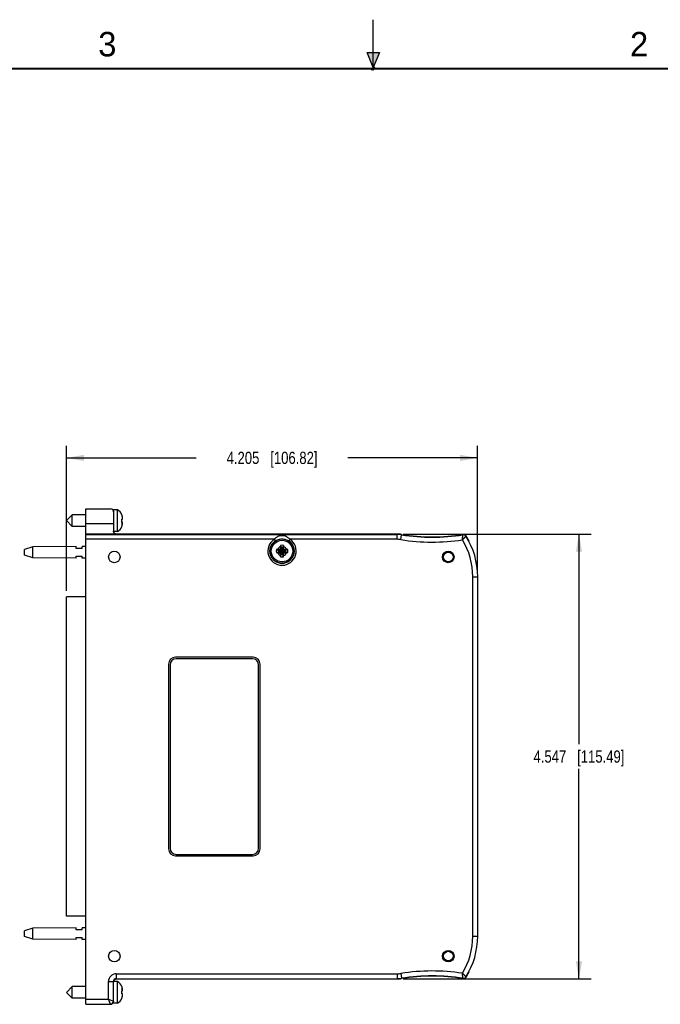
# Model space of a CAD drawing. Header units: inches. Extents: x 0 to 22, y 0 to 17.
# Tile 51 of 52: x 7.4 to 13.9, y 6.9 to 17. Entities that reach past the tile are written whole.
import ezdxf

# ---------------------------------------------------------------- set-up
doc = ezdxf.new("R2010")
doc.units = ezdxf.units.IN
doc.header["$LTSCALE"] = 1.21
doc.header["$MEASUREMENT"] = 0
doc.layers.get('0').update_dxf_attribs({"linetype": 'CONTINUOUS'})
doc.layers.add('DIMENSIONS', color=7, linetype='CONTINUOUS')
doc.styles.get("Standard").update_dxf_attribs({"font": 'txt', "width": 0.8})
doc.styles.add('TEXTSTYLE_2', font='txt')
doc.dimstyles.new('DIMSTYLE_2', dxfattribs={"dimtxt": 0.125, "dimasz": 0.18, "dimexe": 0.18, "dimexo": 0.0625, "dimgap": 0.09, "dimtad": 0, "dimtih": 1, "dimtoh": 1, "dimdec": 3, "dimzin": 4, "dimdsep": 46, "dimtxsty": 'STANDARD', "dimblk": '_FILLED', "dimblk1": '_FILLED', "dimblk2": '_FILLED', "dimcen": 0.09, "dimadec": 0, "dimazin": 0, "dimtp": 0.01, "dimtm": 0.01, "dimtfac": 1, "dimtdec": 3, "dimtofl": 0, "dimtmove": 0, "dimatfit": 3, "dimldrblk": '_FILLED', "dimfxl": 1, "dimtolj": 1, "dimtzin": 4, "dimarcsym": 0})

# ---------------------------------------------------------------- blocks, each defined once
blk = doc.blocks.new('_FILLED')
at = {"color": 0, "linetype": 'BYBLOCK'}
blk.add_solid([(0, 0), (-1, 0.174), (-1, -0.174)], dxfattribs=at)
blk = doc.blocks.new('*D8')
at = {"layer": 'DIMENSIONS', "color": 2, "linetype": 'CONTINUOUS'}
for p, q in [((7.862, 11.164), (7.862, 12.646)), ((12.067, 11.368), (12.067, 12.646)), ((7.862, 12.521), (9.19, 12.521)), ((12.067, 12.521), (10.74, 12.521))]:
    blk.add_line(p, q, dxfattribs=at)
at = {"layer": 'DIMENSIONS', "color": 2, "linetype": 'CONTINUOUS', "xscale": 0.18, "yscale": 0.18, "zscale": 0.18, "rotation": 180}
blk.add_blockref('_FILLED', (7.862, 12.521), dxfattribs=at)
at = {"layer": 'DIMENSIONS', "color": 2, "linetype": 'CONTINUOUS', "xscale": 0.18, "yscale": 0.18, "zscale": 0.18}
blk.add_blockref('_FILLED', (12.067, 12.521), dxfattribs=at)
at = {"layer": 'DIMENSIONS', "color": 2, "linetype": 'CONTINUOUS', "insert": (9.965, 12.584), "char_height": 0.125, "width": 1.425, "attachment_point": 2, "line_spacing_factor": 0.9}
blk.add_mtext('4.205{\\Ftxt.shx;\\W1.000000;\\H0.125000; }[106.82]', dxfattribs=at)
blk = doc.blocks.new('*D9')
at = {"layer": 'DIMENSIONS', "color": 2, "linetype": 'CONTINUOUS'}
for p, q in [((11.305, 11.742), (13.228, 11.742)), ((13.103, 11.742), (13.103, 9.594)), ((13.103, 7.195), (13.103, 9.344)), ((11.305, 7.195), (13.228, 7.195))]:
    blk.add_line(p, q, dxfattribs=at)
at = {"layer": 'DIMENSIONS', "color": 2, "linetype": 'CONTINUOUS', "xscale": 0.18, "yscale": 0.18, "zscale": 0.18}
for p, rotation in [((13.103, 11.742), 90), ((13.103, 7.195), 270)]:
    blk.add_blockref('_FILLED', p, dxfattribs=dict(at, rotation=rotation))
at = {"layer": 'DIMENSIONS', "color": 2, "linetype": 'CONTINUOUS', "insert": (13.103, 9.531), "char_height": 0.125, "width": 1.425, "attachment_point": 2, "line_spacing_factor": 0.9}
blk.add_mtext('4.547{\\Ftxt.shx;\\W1.000000;\\H0.125000; }[115.49]', dxfattribs=at)

msp = doc.modelspace()

# ---------------------------------------------------------------- hatches: boundary and pattern name
at = {"linetype": 'CONTINUOUS'}
msp.add_hatch(color=2, dxfattribs=at).paths.add_polyline_path([(11, 16.51), (10.9375, 16.6663), (11.0625, 16.6663)])

# ---------------------------------------------------------------- linework, layer by layer
at = {"color": 2, "linetype": 'CONTINUOUS'}
for p, q in [((11, 16.485), (11, 17)), ((11, 16.51), (10.9375, 16.6663)), ((10.9375, 16.6663), (11.0625, 16.6663)), ((11.0625, 16.6663), (11, 16.51)), ((11.015, 16.515), (10.985, 16.485)), ((10.985, 16.485), (11, 16.515)), ((11, 16.485), (11.015, 16.515))]:
    msp.add_line(p, q, dxfattribs=at)
at = {"color": 7, "linetype": 'CONTINUOUS'}
for p, q in [((8.0619, 6.9362), (8.0619, 12.0011)), ((8.0619, 12.0011), (8.3144, 12.0011)), ((8.3449, 11.9899), (8.3449, 11.963)), ((8.3853, 11.9899), (8.3449, 11.9899)), ((8.3853, 11.7694), (8.3853, 11.9899)), ((7.9217, 11.9387), (7.8626, 11.8797)), ((7.9217, 11.8206), (7.8626, 11.8797)), ((7.9217, 11.8206), (7.9217, 11.9387)), ((8.0619, 11.9387), (7.9217, 11.9387)), ((8.3444, 11.9711), (8.3444, 11.8521)), ((8.4296, 11.9397), (8.4296, 11.938)), ((8.4296, 11.8942), (8.4361, 11.895)), ((8.4296, 11.8652), (8.4296, 11.8942)), ((8.0619, 11.8206), (7.9217, 11.8206)), ((8.4361, 11.8644), (8.4296, 11.8652)), ((8.4296, 11.8214), (8.4296, 11.8196)), ((11.2426, 11.7421), (8.0619, 11.7421)), ((8.0619, 11.7391), (11.2424, 11.7391)), ((8.3853, 11.7694), (8.3449, 11.7694)), ((7.518, 11.6117), (7.4319, 11.5837)), ((7.4319, 11.5277), (7.4319, 11.5837)), ((7.9619, 11.6149), (7.518, 11.6117)), ((7.518, 11.4997), (7.518, 11.6117)), ((7.9619, 11.5957), (7.9619, 11.6149)), ((8.0219, 11.5957), (7.9619, 11.5957)), ((8.0619, 11.6157), (8.0219, 11.6154)), ((8.0219, 11.5957), (8.0219, 11.6154)), ((10.0086, 11.5832), (10.0315, 11.576)), ((10.0315, 11.5614), (10.1023, 11.576)), ((10.0344, 11.576), (10.0315, 11.576)), ((10.0315, 11.576), (10.1023, 11.5614)), ((10.0504, 11.5852), (10.0344, 11.576)), ((10.0344, 11.576), (10.0379, 11.584)), ((10.0344, 11.5614), (10.0994, 11.576)), ((10.0344, 11.576), (10.0994, 11.5614)), ((10.0466, 11.5483), (10.0873, 11.589)), ((10.0873, 11.5483), (10.0466, 11.589)), ((10.0596, 11.6012), (10.0504, 11.5852)), ((10.0516, 11.5977), (10.0596, 11.6012)), ((10.0524, 11.627), (10.0596, 11.6041)), ((10.0596, 11.5333), (10.0742, 11.6041)), ((10.0596, 11.6041), (10.0596, 11.6012)), ((10.0742, 11.5333), (10.0596, 11.6041)), ((10.0596, 11.5362), (10.0742, 11.6012)), ((10.0742, 11.5362), (10.0596, 11.6012)), ((10.0814, 11.627), (10.0742, 11.6041)), ((10.0742, 11.6012), (10.0742, 11.6041)), ((10.0834, 11.5852), (10.0742, 11.6012)), ((10.0822, 11.5977), (10.0742, 11.6012)), ((10.0994, 11.576), (10.0834, 11.5852)), ((10.0959, 11.584), (10.0994, 11.576)), ((10.1023, 11.576), (10.0994, 11.576)), ((10.1252, 11.5832), (10.1023, 11.576)), ((11.9775, 11.6691), (11.9786, 11.6729)), ((7.518, 11.4997), (7.4319, 11.5277)), ((7.9619, 11.4964), (7.518, 11.4997)), ((7.9619, 11.4964), (7.9619, 11.5157)), ((7.9619, 11.5157), (8.0219, 11.5157)), ((8.0219, 11.496), (8.0219, 11.5157)), ((8.0619, 11.4957), (8.0219, 11.496)), ((10.0086, 11.5542), (10.0315, 11.5614)), ((10.0315, 11.5614), (10.0344, 11.5614)), ((10.0379, 11.5534), (10.0344, 11.5614)), ((10.0344, 11.5614), (10.0504, 11.5522)), ((10.0504, 11.5522), (10.0596, 11.5362)), ((10.0596, 11.5362), (10.0516, 11.5397)), ((10.0524, 11.5104), (10.0596, 11.5333)), ((10.0596, 11.5362), (10.0596, 11.5333)), ((10.0742, 11.5362), (10.0834, 11.5522)), ((10.0822, 11.5397), (10.0742, 11.5362)), ((10.0742, 11.5333), (10.0742, 11.5362)), ((10.0814, 11.5104), (10.0742, 11.5333)), ((10.0834, 11.5522), (10.0994, 11.5614)), ((10.0994, 11.5614), (10.0959, 11.5534)), ((10.0994, 11.5614), (10.1023, 11.5614)), ((10.1252, 11.5542), (10.1023, 11.5614)), ((12.0674, 7.6317), (12.0674, 11.3057)), ((7.8619, 7.8361), (7.8619, 11.1013)), ((8.0619, 11.1013), (7.8619, 11.1013)), ((9.7709, 10.4837), (8.9789, 10.4837)), ((9.7659, 10.4687), (8.9839, 10.4687)), ((8.9069, 10.4117), (8.9069, 8.5257)), ((8.9219, 10.4067), (8.9219, 8.5307)), ((9.8279, 8.5307), (9.8279, 10.4067)), ((9.8429, 8.5257), (9.8429, 10.4117)), ((8.9789, 8.4537), (9.7709, 8.4537)), ((8.9839, 8.4687), (9.7659, 8.4687)), ((8.0619, 7.8361), (7.8619, 7.8361)), ((7.518, 7.7137), (7.4319, 7.6857)), ((7.4319, 7.6297), (7.4319, 7.6857)), ((7.9619, 7.7169), (7.518, 7.7137)), ((7.518, 7.6017), (7.518, 7.7137)), ((7.9619, 7.6977), (7.9619, 7.7169)), ((8.0219, 7.6977), (7.9619, 7.6977)), ((8.0619, 7.7177), (8.0219, 7.7174)), ((8.0219, 7.6977), (8.0219, 7.7174)), ((7.518, 7.6017), (7.4319, 7.6297)), ((7.9619, 7.5984), (7.518, 7.6017)), ((7.9619, 7.6177), (8.0219, 7.6177)), ((7.9619, 7.5984), (7.9619, 7.6177)), ((8.0219, 7.598), (8.0219, 7.6177)), ((8.0619, 7.5977), (8.0219, 7.598)), ((11.9775, 7.2682), (11.9786, 7.2644)), ((8.3424, 6.9682), (8.3424, 7.1682)), ((8.3853, 7.1679), (8.3449, 7.1679)), ((8.3449, 6.9474), (8.3449, 7.1678)), ((8.3724, 7.1982), (11.2424, 7.1982)), ((8.3753, 7.1953), (8.3748, 7.1953)), ((8.3753, 7.1953), (11.2426, 7.1953)), ((8.3853, 6.9474), (8.3853, 7.1679)), ((7.9217, 7.1167), (7.8626, 7.0577)), ((7.9217, 6.9986), (7.8626, 7.0577)), ((8.0619, 7.1167), (7.9217, 7.1167)), ((7.9217, 6.9986), (7.9217, 7.1167)), ((8.4296, 7.1177), (8.4296, 7.116)), ((8.4296, 7.0722), (8.4361, 7.073)), ((8.4296, 7.0432), (8.4296, 7.0722)), ((8.0619, 6.9986), (7.9217, 6.9986)), ((8.3853, 6.9474), (8.3449, 6.9474)), ((8.4361, 7.0424), (8.4296, 7.0432)), ((8.4296, 6.9994), (8.4296, 6.9976)), ((8.0619, 6.9382), (8.3124, 6.9382)), ((8.0619, 6.9362), (8.3144, 6.9362))]:
    msp.add_line(p, q, dxfattribs=at)
at = {"color": 9, "linetype": 'CONTINUOUS'}
for p, q in [((8.4331, 11.9256), (8.4331, 11.8946)), ((8.0619, 11.8521), (8.3444, 11.8521)), ((8.4331, 11.8337), (8.4331, 11.8647)), ((9.9865, 11.6891), (8.0619, 11.6891)), ((9.9865, 11.6891), (9.9976, 11.6725)), ((10.1474, 11.6891), (10.1363, 11.6725)), ((11.2424, 11.6891), (10.1474, 11.6891)), ((11.2424, 11.7391), (11.2426, 11.7421)), ((11.2424, 11.6891), (11.2424, 11.7391)), ((11.2817, 11.686), (11.2896, 11.7354)), ((11.2896, 11.7354), (11.2899, 11.7383)), ((11.9116, 11.6836), (11.917, 11.735)), ((11.917, 11.735), (11.9184, 11.7383)), ((11.947, 11.7214), (11.9484, 11.7247)), ((12.0174, 11.3057), (12.0674, 11.3057)), ((12.0174, 7.6317), (12.0174, 11.3057)), ((12.0174, 7.6317), (12.0674, 7.6317)), ((8.3724, 7.2482), (11.2424, 7.2482)), ((8.3724, 7.2482), (8.3724, 7.1982)), ((11.2424, 7.2482), (11.2424, 7.1982)), ((11.2817, 7.2514), (11.2896, 7.202)), ((11.917, 7.2023), (11.9116, 7.2538)), ((8.2924, 7.1682), (8.3424, 7.1682)), ((8.2924, 6.9882), (8.2924, 7.1682)), ((8.3424, 7.1682), (8.3447, 7.1659)), ((8.3724, 7.1982), (8.3753, 7.1953)), ((11.2426, 7.1953), (11.2424, 7.1982)), ((11.2899, 7.199), (11.2896, 7.202)), ((11.917, 7.2023), (11.9184, 7.1991)), ((11.947, 7.2159), (11.9484, 7.2126)), ((8.4331, 7.0726), (8.4331, 7.1036)), ((8.0619, 6.9882), (8.2924, 6.9882)), ((8.3124, 6.9382), (8.2924, 6.9882)), ((8.2924, 6.9882), (8.3424, 6.9682)), ((8.3424, 6.9682), (8.3444, 6.9662)), ((8.4331, 7.0427), (8.4331, 7.0117)), ((8.3124, 6.9382), (8.3144, 6.9362))]:
    msp.add_line(p, q, dxfattribs=at)
at = {"color": 7, "linetype": 'CONTINUOUS', "const_width": 0.02}
msp.add_lwpolyline([(21.5, 16.5), (0.5, 16.5)], dxfattribs=at)
at = {"color": 7, "linetype": 'CONTINUOUS'}
for centre, radius in [((10.0669, 11.5687), 0.124), ((10.0669, 11.5687), 0.1102), ((8.3519, 11.5087), 0.0588), ((11.7669, 11.5087), 0.0588), ((11.7669, 11.5087), 0.0491), ((8.3519, 7.4287), 0.0588), ((11.7669, 7.4287), 0.0588), ((11.7669, 7.4287), 0.0491)]:
    msp.add_circle(centre, radius, dxfattribs=at)
for centre, radius, start, end in [((8.3422, 11.9072), 0.0933, 20.43611, 62.4775), ((8.3371, 11.9049), 0.0982, 12.16472, 19.66298), ((8.3381, 11.9052), 0.0972, 17.10076, 19.68369), ((8.3375, 11.905), 0.0978, 15.9116, 17.1018), ((8.3362, 11.9047), 0.0991, 12.17687, 14.59554), ((8.2203, 11.8797), 0.2178, 7.65387, 12.17815), ((8.2753, 11.8936), 0.1615, 4.31447, 5.35267), ((8.38, 11.9039), 0.0568, 350.90568, 354.34379), ((8.275, 11.8936), 0.1618, 2.274, 4.31402), ((8.3812, 11.9038), 0.0556, 354.35468, 356.08678), ((8.3422, 11.8522), 0.0933, 297.5225, 339.56389), ((8.3371, 11.8544), 0.0982, 340.33702, 347.83528), ((8.3381, 11.8541), 0.0972, 340.31631, 342.90001), ((8.3375, 11.8543), 0.0978, 342.89897, 344.0884), ((8.3362, 11.8547), 0.0991, 345.40446, 347.82313), ((8.2203, 11.8797), 0.2178, 347.82185, 352.34613), ((8.3807, 11.8555), 0.0561, 3.91971, 9.11726), ((8.2753, 11.8657), 0.1615, 354.64733, 355.68557), ((8.275, 11.8658), 0.1618, 355.68601, 357.726), ((11.2426, 11.4421), 0.3, 80.93685, 89.99981), ((11.6044, 13.71), 1.9996, 260.94254, 278.99373), ((11.6044, 13.71), 1.9966, 260.93666, 279.04909), ((11.9231, 11.7086), 0.03, 32.43968, 99.04091), ((11.2891, 11.3057), 0.7782, 0, 32.28984), ((11.2891, 11.3057), 0.7812, 28.04083, 32.43975), ((10.0669, 11.5687), 0.1248, 123.73872, 56.26128), ((10.0669, 11.5687), 0.0601, 166.01536, 193.98464), ((10.0394, 10.853), 0.7308, 91.44226, 92.4111), ((10.0657, 9.8265), 1.7576, 90.90553, 91.45765), ((10.0669, 11.5687), 0.0361, 168.37385, 191.62615), ((11.4626, 9.1513), 2.8191, 120.1503, 120.35423), ((12.4876, 10.1711), 2.8229, 149.64591, 149.84956), ((11.8212, 11.5696), 1.7698, 178.54425, 179.09257), ((10.7998, 11.5956), 0.7481, 177.60007, 178.54656), ((10.0669, 11.5687), 0.0601, 76.01536, 103.98464), ((10.0669, 11.5687), 0.0361, 78.37385, 101.62615), ((9.3513, 11.5962), 0.7308, 1.44226, 2.4111), ((8.3248, 11.5699), 1.7576, 0.90553, 1.45765), ((7.6495, 10.173), 2.8191, 30.1503, 30.35423), ((8.6694, 9.148), 2.8229, 59.64591, 59.84956), ((10.0679, 9.8144), 1.7698, 88.54425, 89.09257), ((10.0669, 11.5687), 0.0361, 348.37385, 11.62615), ((10.0939, 10.8358), 0.7481, 87.60007, 88.54656), ((10.0669, 11.5687), 0.0601, 346.01536, 13.98464), ((10.04, 12.3016), 0.7481, 267.60007, 268.54656), ((10.066, 13.323), 1.7698, 268.54425, 269.09257), ((11.4645, 13.9893), 2.8229, 239.64591, 239.84956), ((12.4843, 12.9643), 2.8191, 210.1503, 210.35423), ((11.8091, 11.5674), 1.7576, 180.90553, 181.45765), ((10.7826, 11.5411), 0.7308, 181.44226, 182.4111), ((10.0669, 11.5687), 0.0601, 256.01536, 283.98464), ((10.0669, 11.5687), 0.0361, 258.37385, 281.62615), ((9.334, 11.5417), 0.7481, 357.60007, 358.54656), ((8.3126, 11.5677), 1.7698, 358.54425, 359.09257), ((7.6463, 12.9662), 2.8229, 329.64591, 329.84956), ((8.6713, 13.9861), 2.8191, 300.1503, 300.35423), ((10.0682, 13.3108), 1.7576, 270.90553, 271.45765), ((10.0945, 12.2843), 0.7308, 271.44226, 272.4111), ((8.9789, 10.4117), 0.072, 90, 180), ((8.9839, 10.4067), 0.062, 90, 180), ((9.7659, 10.4067), 0.062, 0, 90), ((9.7709, 10.4117), 0.072, 0, 90), ((8.9789, 8.5257), 0.072, 180, 270), ((8.9839, 8.5307), 0.062, 180, 270), ((9.7659, 8.5307), 0.062, 270, 360), ((9.7709, 8.5257), 0.072, 270, 360), ((11.2891, 7.6317), 0.7782, 327.70999, 360), ((11.2891, 7.6317), 0.7812, 327.56025, 331.95917), ((8.3748, 7.1645), 0.0308, 90.01555, 103.18869), ((8.3422, 7.0852), 0.0933, 20.43613, 62.4775), ((11.2426, 7.4953), 0.3, 270.00019, 279.06315), ((11.6044, 5.2273), 1.9996, 81.00627, 99.05746), ((11.6044, 5.2273), 1.9966, 80.95091, 99.06334), ((11.9231, 7.2287), 0.03, 260.95084, 327.55785), ((8.3371, 7.0829), 0.0982, 12.16472, 19.66298), ((8.3382, 7.0833), 0.0971, 17.71902, 19.68454), ((8.3378, 7.0831), 0.0975, 16.87015, 17.71966), ((8.3375, 7.083), 0.0979, 15.75735, 16.87), ((8.3367, 7.0828), 0.0987, 13.88316, 14.67804), ((8.336, 7.0827), 0.0993, 12.17797, 13.88202), ((8.2203, 7.0577), 0.2178, 7.65387, 12.17815), ((8.2753, 7.0716), 0.1615, 4.83008, 5.35274), ((8.3795, 7.082), 0.0573, 350.90951, 351.7775), ((8.2751, 7.0716), 0.1617, 2.78469, 4.82962), ((8.3804, 7.0819), 0.0564, 351.77398, 355.20765), ((8.2748, 7.0716), 0.1619, 2.27432, 2.78497), ((8.3814, 7.0818), 0.0554, 355.21884, 356.08811), ((8.3422, 7.0302), 0.0933, 297.5225, 339.56387), ((8.3371, 7.0324), 0.0982, 340.33702, 347.83528), ((8.3382, 7.0321), 0.0971, 340.31547, 342.28097), ((8.3378, 7.0322), 0.0975, 342.28033, 343.12986), ((8.3375, 7.0323), 0.0979, 343.13001, 344.24264), ((8.3367, 7.0325), 0.0987, 345.32196, 346.11682), ((8.336, 7.0327), 0.0993, 346.11798, 347.82203), ((8.2203, 7.0577), 0.2178, 347.82185, 352.34613), ((8.3807, 7.0335), 0.0561, 3.91971, 9.11726), ((8.2753, 7.0437), 0.1615, 354.64726, 355.16994), ((8.275, 7.0438), 0.1618, 355.17073, 357.72614)]:
    msp.add_arc(centre, radius, start, end, dxfattribs=at)
at = {"color": 9, "linetype": 'CONTINUOUS'}
for centre, radius, start, end in [((10.0669, 11.5687), 0.1448, 123.73872, 56.26128), ((11.2424, 11.4391), 0.3, 80.94261, 89.99994), ((11.2424, 11.4391), 0.25, 80.94253, 90.00001), ((11.6044, 13.71), 2.0496, 260.94254, 278.62215), ((11.2891, 11.3057), 0.7282, 0, 31.25998), ((11.9216, 11.7054), 0.03, 32.28878, 98.9904), ((10.0669, 11.5687), 0.0483, 108.00645, 161.99355), ((10.0669, 11.5687), 0.0483, 18.00645, 71.99355), ((10.0669, 11.5687), 0.0483, 198.00645, 251.99355), ((10.0669, 11.5687), 0.0483, 288.00645, 341.99355), ((11.2891, 7.6317), 0.7282, 328.74009, 360), ((8.3724, 7.1682), 0.08, 90.00064, 179.99918), ((11.2424, 7.4982), 0.25, 270.0002, 279.05726), ((11.6044, 5.2273), 2.0496, 81.3781, 99.05746), ((8.3724, 7.1682), 0.03, 89.98968, 179.99901), ((11.2424, 7.4982), 0.3, 270.00006, 279.05739), ((11.9216, 7.232), 0.03, 261.00942, 327.70684), ((8.3124, 6.9682), 0.03, 270.00605, 359.97414)]:
    msp.add_arc(centre, radius, start, end, dxfattribs=at)
at = {"color": 7, "linetype": 'CONTINUOUS'}
for centre, major_axis, ratio, start_param, end_param in [((8.3144, 11.9711), (-0.0212, -0.0212), 0.9999239, 2.3562326, 3.9269527), ((8.3453, 11.8521), (0, 0.11), 0.0087269, -4.712389, -3.8892921), ((8.3432, 7.0577), (0, 0.0591), 0.0087269, -0.8150941, -0.7008251), ((8.3144, 6.9662), (-0.0212, 0.0212), 0.9999239, -3.9269527, -2.4684407)]:
    msp.add_ellipse(centre, major_axis=major_axis, ratio=ratio, start_param=start_param, end_param=end_param, dxfattribs=at)
for points, knots in [([(8.3748, 11.7421), (8.3731, 11.7421), (8.3696, 11.7424), (8.3645, 11.7437), (8.3596, 11.7459), (8.3559, 11.7485), (8.3531, 11.751), (8.3512, 11.7532), (8.3494, 11.7556), (8.3479, 11.7583), (8.3466, 11.7612), (8.3455, 11.7644), (8.3449, 11.7678), (8.3447, 11.7702), (8.3447, 11.7714)], [0, 0, 0, 0, 0.1107602, 0.2223831, 0.3363456, 0.4538584, 0.5144854, 0.5766421, 0.6405648, 0.7066098, 0.775266, 0.8468837, 0.921647, 1, 1, 1, 1]), ([(8.3678, 7.1945), (8.3651, 7.1938), (8.3596, 7.1917), (8.3537, 7.1872), (8.3498, 7.1825), (8.3473, 7.1782), (8.3455, 7.1732), (8.3449, 7.1696), (8.3448, 7.1678)], [0, 0, 0, 0, 0.2235039, 0.457761, 0.5819373, 0.7124553, 0.8510944, 1, 1, 1, 1])]:
    msp.add_open_spline(points, degree=3, knots=knots, dxfattribs=at)
at = {"color": 9, "linetype": 'CONTINUOUS'}
for points, knots in [([(9.9865, 11.6891), (9.9891, 11.6921), (9.9946, 11.6977), (10.0034, 11.7055), (10.0128, 11.7124), (10.0226, 11.7183), (10.0329, 11.7231), (10.0437, 11.7267), (10.0551, 11.729), (10.0669, 11.7299), (10.0787, 11.729), (10.0901, 11.7267), (10.101, 11.7231), (10.1113, 11.7183), (10.1211, 11.7124), (10.1304, 11.7055), (10.1392, 11.6977), (10.1447, 11.6921), (10.1474, 11.6891)], [0, 0, 0, 0, 0.064199, 0.1276184, 0.1899503, 0.2513183, 0.3122185, 0.3734724, 0.4360132, 0.4999997, 0.5639865, 0.6265276, 0.6877815, 0.7486818, 0.8100498, 0.8723817, 0.935801, 1, 1, 1, 1]), ([(9.9976, 11.6725), (10.0027, 11.6759), (10.0134, 11.6819), (10.0306, 11.6885), (10.0485, 11.6925), (10.0669, 11.6938), (10.0853, 11.6925), (10.1033, 11.6885), (10.1204, 11.6819), (10.1311, 11.6759), (10.1363, 11.6725)], [0, 0, 0, 0, 0.1262549, 0.2501455, 0.3738103, 0.4999996, 0.6261912, 0.749854, 0.8737453, 1, 1, 1, 1]), ([(11.947, 11.7214), (11.9461, 11.7204), (11.944, 11.7181), (11.9405, 11.7143), (11.937, 11.7106), (11.9338, 11.7071), (11.931, 11.7041), (11.9281, 11.7009), (11.925, 11.6976), (11.9217, 11.6942), (11.919, 11.6913), (11.9167, 11.689), (11.9151, 11.6872), (11.9134, 11.6854), (11.9122, 11.6842), (11.9116, 11.6836)], [0, 0, 0, 0, 0.0811496, 0.1762319, 0.3023044, 0.375268, 0.4538977, 0.5374111, 0.6250017, 0.7158663, 0.8092026, 0.8565414, 0.9041895, 0.9520433, 1, 1, 1, 1]), ([(11.9116, 7.2538), (11.9122, 7.2532), (11.9133, 7.252), (11.915, 7.2502), (11.9167, 7.2484), (11.919, 7.2461), (11.9217, 7.2432), (11.9259, 7.2387), (11.9308, 7.2335), (11.9382, 7.2256), (11.9435, 7.2198), (11.947, 7.2159)], [0, 0, 0, 0, 0.0479443, 0.0957876, 0.1434261, 0.1907569, 0.2840844, 0.3749518, 0.5460489, 0.6976688, 1, 1, 1, 1])]:
    msp.add_open_spline(points, degree=3, knots=knots, dxfattribs=at)

# ---------------------------------------------------------------- texts
at = {"color": 2, "linetype": 'CONTINUOUS', "char_height": 0.25, "width": 0.25, "attachment_point": 1, "line_spacing_factor": 0.9, "style": 'TEXTSTYLE_2'}
for s, insert in [('3', (8.1875, 16.875)), ('2', (13.625, 16.875))]:
    msp.add_mtext(s, dxfattribs=dict(at, insert=insert))

# ---------------------------------------------------------------- dimensions: what is measured, and where the dimension line sits
at = {"layer": 'DIMENSIONS', "color": 2, "linetype": 'CONTINUOUS'}
for base, p1, p2, angle, picture, middle in [((7.86193, 12.52133), (12.06736, 11.36817), (7.86193, 11.16379), 180, '*D8', (9.81465, 12.52133)), ((13.1033, 7.1953), (11.3051, 11.7421), (11.3051, 7.1953), 270, '*D9', (12.9533, 9.4687))]:
    dim = msp.add_linear_dim(base=base, p1=p1, p2=p2, angle=angle, dimstyle='DIMSTYLE_2', dxfattribs=at)
    dim.commit()
    dim.dimension.update_dxf_attribs({"geometry": picture, "text_midpoint": middle, "dimtype": 160})

doc.saveas('drawing.dxf')
